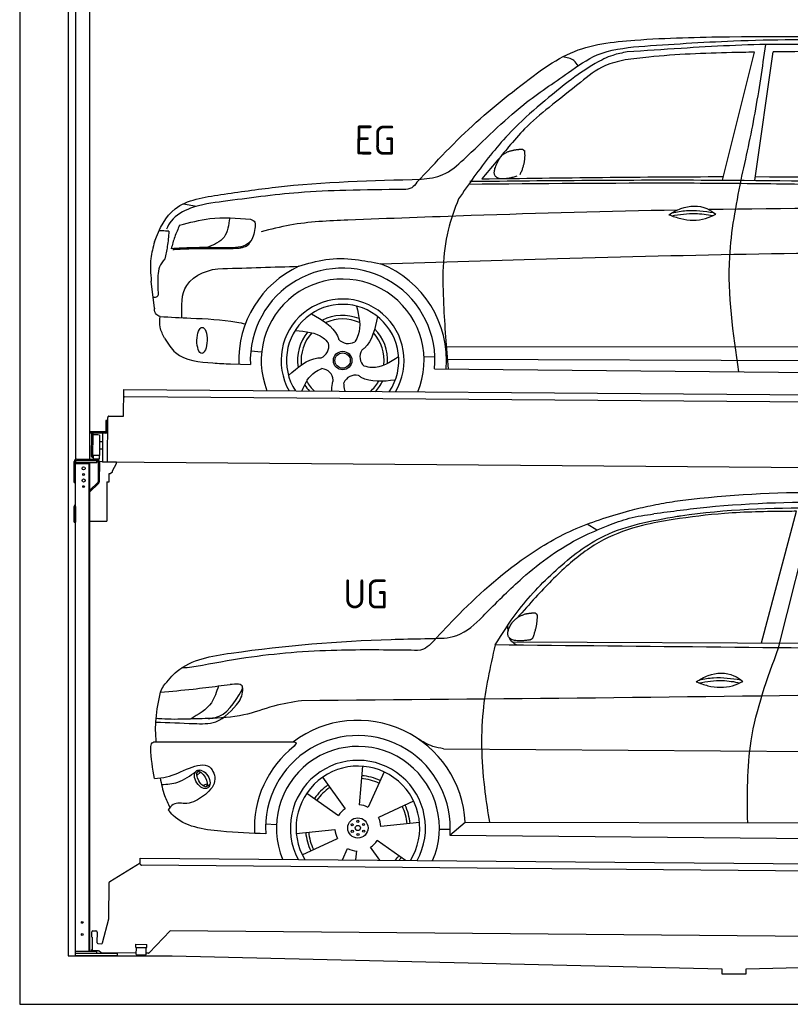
# Model space of a CAD drawing. Header units: millimetres. Extents: x -411 to 6777, y 0 to 6677.
# Tile 1 of 6: x 0 to 3183, y 0 to 4064. Entities that reach past the tile are written whole.
import ezdxf

# ---------------------------------------------------------------- set-up
doc = ezdxf.new("R2010")
doc.units = ezdxf.units.MM
for name, color, linetype, lineweight in [('AM_0', 7, 'Continuous', 50), ('car', 10, 'Continuous', 25), ('Gebäude', 7, 'Continuous', 25), ('Plattform', 7, 'Continuous', 25), ('Ständer hinten', 7, 'Continuous', 25)]:
    doc.layers.add(name, color=color, linetype=linetype, lineweight=lineweight)
doc.styles.get("Standard").update_dxf_attribs({"font": 'ISOCP.SHX'})

# ---------------------------------------------------------------- blocks, each defined once
blk = doc.blocks.new('UG Plattfrom Gl550')
at = {"layer": 'Plattform'}
for p, q in [((371.8, 506.3), (498.1, 583.5)), ((498.1, 578.8), (498.2, 597.8)), ((498.2, 597.8), (498.3, 603.8)), ((498.3, 603.8), (5435.1, 560.7)), ((5429.8, 530.7), (503, 573.7)), ((368.7, 352.3), (369.4, 502.1)), ((342.2, 253.9), (368.7, 352.3)), ((297.4, 276.5), (297.6, 298.5)), ((302.6, 303.5), (314.6, 303.4)), ((319.6, 298.3), (319.2, 255.3)), ((621.4, 302.7), (535.3, 212)), ((5347, 261.5), (621.4, 302.7)), ((297.4, 276.5), (299.7, 276.5)), ((299.7, 276.5), (299.3, 225.5)), ((324.2, 250.3), (337.3, 250.2)), ((479.6, 234.9), (479.7, 247.9)), ((479.7, 247.9), (524.7, 247.5)), ((524.6, 234.5), (524.7, 247.5)), ((296.9, 220.5), (297, 225.5)), ((325.2, 220.3), (296.9, 220.5)), ((299.3, 225.5), (297, 225.5)), ((335.5, 213.3), (328.3, 219.2)), ((481.8, 210.9), (338.6, 212.2)), ((479.6, 234.9), (524.6, 234.5)), ((481.8, 204.9), (482.1, 234.9)), ((481.8, 204.9), (521.8, 204.6)), ((521.8, 204.6), (522.1, 234.6)), ((531.7, 210.5), (521.8, 210.6))]:
    blk.add_line(p, q, dxfattribs=at)
for centre, start, end in [((503.1, 578.7), 179.5, 269.5), ((374.4, 502.1), 121.4261, 179.5), ((302.6, 298.5), 89.5, 179.5), ((314.6, 298.4), 359.5, 89.5), ((324.2, 255.3), 179.5, 269.5), ((337.4, 255.2), 269.5, 344.9258), ((325.1, 215.3), 50.8402, 89.5), ((338.6, 217.2), 230.8402, 269.5), ((531.7, 215.5), 269.5, 316.4902)]:
    blk.add_arc(centre, 5, start, end, dxfattribs=at)
blk = doc.blocks.new('Palette EG Gl550')
at = {"layer": 'Plattform'}
for p, q in [((428.6, 2427), (429.5, 2537)), ((429.5, 2537), (5467.3, 2498)), ((5462.1, 2468), (434.2, 2507)), ((356.5, 2410.3), (356.1, 2364.3)), ((363.5, 2410.2), (356.5, 2410.3)), ((358.1, 2363.3), (358.5, 2410.3)), ((362.6, 2237.5), (363.6, 2422.5)), ((368.6, 2427.5), (428.6, 2427)), ((354.1, 2362.3), (292.8, 2362.8)), ((293.1, 2362.8), (293.1, 2357.8)), ((293.1, 2360.8), (355.1, 2360.3)), ((355.1, 2357.3), (293.1, 2357.8)), ((342.6, 2357.4), (341.7, 2237.7)), ((355.1, 2357.3), (355.1, 2360.3)), ((363.1, 2363.2), (358.1, 2363.3)), ((358.2, 2363.3), (363.1, 2363.2)), ((297.3, 2260.5), (298, 2354.5)), ((302, 2354.5), (301.3, 2260.5)), ((330, 2349.4), (329.3, 2265.2)), ((342.3, 2321.9), (329.8, 2322.3)), ((342.1, 2291.7), (329.5, 2291.8)), ((328.9, 2265), (303.9, 2265)), ((303.9, 2265), (303.9, 2250)), ((328.9, 2265), (303.9, 2265)), ((303.9, 2265), (303.9, 2250)), ((303.9, 2250), (328.9, 2250)), ((328.9, 2250), (303.9, 2250)), ((328.9, 2265), (328.9, 2250)), ((328.9, 2265), (328.9, 2250)), ((5465, 2198), (341.7, 2237.7))]:
    blk.add_line(p, q, dxfattribs=at)
for centre, radius, start, end in [((434.3, 2512), 5, 179.556, 269.556), ((368.6, 2422.5), 5, 89.556, 179.556), ((354.1, 2364.3), 2.01, 269.7445, 359.3674), ((355.1, 2363.3), 3, 269.7663, 359.5554), ((355.1, 2363.3), 6, 269.556, 359.556), ((355.1, 2363.3), 6, 269.5566, 359.5553), ((300, 2354.5), 2, 359.3444, 179.3444), ((302.4, 2350.4), 0.4, 179.3444, 271.7264), ((313.4, 2023.4), 326.8, 87.1681, 91.938), ((329.6, 2349.4), 0.4, 359.3444, 86.9565), ((299.3, 2260.5), 2, 179.3444, 359.3444), ((301.7, 2264.6), 0.4, 86.9623, 179.3444), ((302.7, 2273.3), 8.39, 263.3001, 278.0521), ((328.9, 2265.2), 0.4, 267.6536, 359.3444)]:
    blk.add_arc(centre, radius, start, end, dxfattribs=at)
blk = doc.blocks.new('Car_UG')
at = {"layer": 'car'}
for p, q in [((3119.4, 1502.8), (3258.9, 2083.2)), ((3049.2, 1522.4), (3188.4, 2067.2)), ((2363.9, 1981.2), (2323.3, 2005.3)), ((2018.2, 1516.7), (4071.9, 1528)), ((1686.7, 1072), (1687.1, 1072)), ((1740.1, 1072.2), (3746.7, 1078.5)), ((1405.7, 996.9), (1393.6, 837)), ((721.8, 952.1), (736.6, 966.1)), ((723.6, 965.3), (734.1, 974.7)), ((1240.8, 949.6), (1336.3, 820.8)), ((1495.1, 974.6), (1431.3, 827.5)), ((746.4, 910.7), (765.7, 918.1)), ((761.5, 906.9), (777, 916.6)), ((1176.9, 883.3), (1309.3, 793)), ((1618.4, 855.5), (1474, 786)), ((1832.9, 770.4), (3642.9, 784.6)), ((1008.4, 755), (1053.1, 753.1)), ((1135.4, 716.9), (1294.6, 735.3)), ((1643.8, 766.9), (1484.6, 748.6)), ((1726.3, 740.3), (1771.1, 740.7)), ((1770.2, 716.1), (1832.9, 770.4)), ((1160.8, 628.4), (1305.2, 697.9)), ((1770.2, 716.1), (3701, 717.8)), ((1327.7, 609.9), (1347.9, 656.3)), ((1482.1, 610.1), (1442.9, 663)), ((1588.1, 610.3), (1469.9, 690.9)), ((1382.8, 610), (1385.6, 646.8))]:
    blk.add_line(p, q, dxfattribs=at)
for centre, radius in [((1389.6, 741.9), 41.9), ((1388.8, 769.1), 4.46), ((1365.7, 754.9), 4.46), ((1366.4, 727.7), 4.46), ((1389.6, 741.9), 10.7), ((1412.8, 756.2), 4.46), ((1413.5, 729), 4.46), ((1390.3, 714.8), 4.46)]:
    blk.add_circle(centre, radius, dxfattribs=at)
for centre, radius, start, end in [((1389.8, 742.4), 443.9, 3.6233, 127.5084), ((1389.6, 741.9), 381.5, 356.1115, 184.141), ((1389.6, 741.9), 427.8, 128.5907, 183.5582), ((1389.6, 741.9), 336.7, 337.0019, 203.1531), ((1389.6, 741.9), 279.1, 331.8638, 208.2913), ((1389.6, 741.9), 255.4, 328.9743, 211.1808), ((1389.6, 741.9), 204, 65.3726, 86.5671), ((1389.6, 741.9), 216.3, 65.4485, 86.5251), ((1389.6, 741.9), 216.3, 125.4485, 146.5251), ((1389.6, 741.9), 204, 125.3726, 146.5671), ((1389.6, 741.9), 95.2, 124.034, 147.5844), ((1389.6, 741.9), 95.2, 64.034, 87.5844), ((1389.6, 741.9), 204, 5.3726, 26.5671), ((1389.6, 741.9), 216.3, 5.4485, 26.5251), ((1389.6, 741.9), 95.2, 4.034, 27.5844), ((1389.6, 742), 95.2, 184.034, 207.5844), ((1389.6, 742), 216.3, 185.4485, 206.5251), ((1389.6, 741.9), 204, 185.3726, 206.5671), ((1389.6, 741.9), 95.2, 244.034, 267.5844), ((1389.6, 741.9), 95.2, 304.034, 327.5844), ((1389.6, 741.9), 204, 319.7706, 326.5671), ((1389.6, 741.9), 216.3, 322.4984, 326.5251)]:
    blk.add_arc(centre, radius, start, end, dxfattribs=at)
for centre, major_axis, ratio in [((744.9, 936.4), (23.2, -35.3), 0.641217), ((743.6, 937), (-17.9, 30.2), 0.433194)]:
    blk.add_ellipse(centre, major_axis=major_axis, ratio=ratio, dxfattribs=at)
for points, knots in [([(2673.6, 2101.7), (2688.3, 2103.8), (2892.1, 2133.3), (3240, 2153.3), (3572.3, 2144.1), (3713.5, 2140.2)], [0, 0, 0, 0, 44.363443, 617.827051, 1041.677324, 1041.677324, 1041.677324, 1041.677324]), ([(2499.6, 2064), (2527.6, 2071.1), (2585.2, 2085.6), (2643.6, 2096.2), (2673.6, 2101.7)], [0, 0, 0, 0, 86.602296, 178.13615, 178.13615, 178.13615, 178.13615]), ([(4360.6, 1997.9), (4212.5, 2028.4), (3890.5, 2094.7), (3371.9, 2112.1), (2931.5, 2097.6), (2671.4, 2060.7), (2598.4, 2050.4)], [0, 0, 0, 0, 452.969864, 984.660554, 1551.463157, 1772.575196, 1772.575196, 1772.575196, 1772.575196]), ([(2694.7, 2041.5), (2699.6, 2042.3), (2889.8, 2073.3), (3138.1, 2082), (3380.2, 2085), (3434.7, 2085.7)], [0, 0, 0, 0, 14.958905, 578.066478, 741.647169, 741.647169, 741.647169, 741.647169]), ([(1683.6, 1504.3), (1716, 1540.2), (1835.2, 1672), (2026, 1846.8), (2274, 1995.2), (2424.9, 2041.2), (2499.6, 2064)], [0, 0, 0, 0, 145.246154, 533.109695, 771.486221, 1004.894321, 1004.894321, 1004.894321, 1004.894321]), ([(1948.9, 1503), (1977.4, 1549.1), (2047.5, 1662.6), (2194.7, 1820), (2405.9, 1988.6), (2591.2, 2022.5), (2694.7, 2041.5)], [0, 0, 0, 0, 162.281083, 399.433399, 644.903205, 954.973623, 954.973623, 954.973623, 954.973623]), ([(2410.1, 2001.1), (2438.7, 2012.2), (2499.5, 2035.7), (2564.1, 2045.3), (2598.4, 2050.4)], [0, 0, 0, 0, 91.476949, 195.154815, 195.154815, 195.154815, 195.154815]), ([(3188.4, 2067.2), (3174.9, 2066.9), (3075.5, 2064.8), (2904.7, 2061.4), (2749, 2038.7), (2678.4, 2028.4)], [666.326512, 666.326512, 666.326512, 666.326512, 706.624571, 964.215873, 1178.205668, 1178.205668, 1178.205668, 1178.205668]), ([(1912.1, 1636.5), (1959.9, 1685.6), (2076.7, 1805.6), (2245.6, 1931.2), (2373.5, 1985.5), (2410.1, 2001.1)], [0, 0, 0, 0, 205.645796, 502.611548, 621.944957, 621.944957, 621.944957, 621.944957]), ([(2678.4, 2028.4), (2636.4, 2020.6), (2538.1, 2002.3), (2386.2, 1948.2), (2241.1, 1837.7), (2130.6, 1720.8), (2063.6, 1644.3), (2038.6, 1615.8)], [0, 0, 0, 0, 128.205286, 300.044117, 477.787268, 668.958491, 782.608096, 782.608096, 782.608096, 782.608096]), ([(1657.5, 1526.1), (1663.4, 1526.4), (1702.6, 1528.5), (1788.4, 1525.3), (1864.5, 1585.3), (1903.1, 1626.8), (1912.1, 1636.5)], [0, 0, 0, 0, 17.864769, 117.886459, 248.863247, 288.815655, 288.815655, 288.815655, 288.815655]), ([(581, 1319.9), (598.5, 1341.9), (665.7, 1426.2), (1011.8, 1486.6), (1343.3, 1516.6), (1611.1, 1524.7), (1657.5, 1526.1)], [0, 0, 0, 0, 82.89181, 318.191673, 980.786507, 1119.82356, 1119.82356, 1119.82356, 1119.82356]), ([(1683.6, 1504.3), (1673.7, 1495.6), (1651, 1475.4), (1620.2, 1476.6), (1602.8, 1477.3)], [0, 0, 0, 0, 38.143453, 88.165274, 88.165274, 88.165274, 88.165274]), ([(2040.1, 1502.9), (2032.7, 1506.7), (2018.7, 1513.7), (2010.9, 1525.5), (2008.3, 1531.9)], [0, 0, 0, 0, 23.95332, 45.454919, 45.454919, 45.454919, 45.454919]), ([(1602.8, 1477.3), (1500.3, 1477.6), (1272, 1478.3), (974.5, 1452.7), (783, 1414.7), (715, 1401.3)], [0, 0, 0, 0, 307.290604, 684.949059, 892.925798, 892.925798, 892.925798, 892.925798]), ([(1948.9, 1503), (1929.3, 1412.2), (1886.1, 1212.1), (1900, 963.5), (1925.5, 812.4), (1932.4, 771.2)], [0, 0, 0, 0, 277.646403, 612.029433, 737.577371, 737.577371, 737.577371, 737.577371]), ([(2999.2, 779.6), (2996.6, 893.4), (2990.8, 1141.6), (3074.2, 1376), (3119.4, 1502.8)], [0, 0, 0, 0, 338.772014, 738.643609, 738.643609, 738.643609, 738.643609]), ([(715, 1401.3), (702.8, 1399.4), (682.4, 1396.2), (661.8, 1395), (653.6, 1394.5)], [0, 0, 0, 0, 36.94927, 61.79219, 61.79219, 61.79219, 61.79219]), ([(2780.2, 1359.4), (2796.1, 1369.2), (2842.3, 1397.6), (2920.7, 1401), (2961.8, 1371.5), (2973.8, 1362.9)], [0, 0, 0, 0, 56.386158, 162.852709, 206.792536, 206.792536, 206.792536, 206.792536]), ([(2780.2, 1359.4), (2796.2, 1353.4), (2844.4, 1336.4), (2915.2, 1334.3), (2959.9, 1356.1), (2973.8, 1362.9)], [5.208578, 5.208578, 5.208578, 5.208578, 44.198582, 121.455021, 156.55166, 156.55166, 156.55166, 156.55166]), ([(2791.9, 1355.2), (2824.2, 1360.6), (2880.8, 1370.1), (2937.3, 1361.2), (2961.4, 1356.9)], [0, 0, 0, 0, 73.878693, 129.282646, 129.282646, 129.282646, 129.282646]), ([(2793.8, 1367.6), (2813.3, 1371.6), (2869.7, 1382.1), (2927, 1374.8), (2964.4, 1369.6)], [7.57653, 7.57653, 7.57653, 7.57653, 52.544532, 137.659237, 137.659237, 137.659237, 137.659237]), ([(568.9, 1293.5), (613.6, 1298.3), (693.2, 1306.7), (772.5, 1317.5), (807.3, 1322.2)], [0, 0, 0, 0, 134.722083, 240.148268, 240.148268, 240.148268, 240.148268]), ([(568.9, 1293.5), (569, 1293.9), (571, 1303.4), (576.1, 1311.8), (581, 1319.9)], [0, 0, 0, 0, 1.13726, 29.051294, 29.051294, 29.051294, 29.051294]), ([(807.3, 1322.2), (800.1, 1297.4), (782.2, 1236.2), (725.9, 1203.7), (692.4, 1184.4)], [0, 0, 0, 0, 75.006289, 185.501988, 185.501988, 185.501988, 185.501988]), ([(766.1, 1187.6), (775.3, 1188.3), (838.7, 1193.2), (874.5, 1254), (905, 1306)], [0, 0, 0, 0, 27.186628, 187.736759, 187.736759, 187.736759, 187.736759]), ([(905, 1306), (906.1, 1310.7), (911.9, 1334), (880.5, 1330.9), (855.5, 1328.4)], [0, 0, 0, 0, 13.096912, 65.411115, 65.411115, 65.411115, 65.411115]), ([(893.3, 1258.9), (898.7, 1268.9), (909.3, 1288.1), (908.2, 1310.1), (907.7, 1320.6)], [0, 0, 0, 0, 33.373471, 64.521028, 64.521028, 64.521028, 64.521028]), ([(4890.6, 1288.6), (4777.2, 1299.9), (4524.7, 1325.1), (4086.9, 1331.2), (2954.4, 1298.1), (1961.1, 1279.8), (1151.4, 1264.8)], [0, 0, 0, 0, 341.879851, 760.963773, 1312.001547, 3741.308129, 3741.308129, 3741.308129, 3741.308129]), ([(553.4, 1089.4), (549.9, 1120.8), (547.7, 1189.3), (561.5, 1256.9), (568.9, 1293.5)], [233.087768, 233.087768, 233.087768, 233.087768, 327.386109, 438.943239, 438.943239, 438.943239, 438.943239]), ([(1151.4, 1264.8), (1112.9, 1258.3), (1031.9, 1244.5), (908.8, 1194.3), (815.8, 1189.9), (766.1, 1187.6)], [0, 0, 0, 0, 117.033337, 246.052945, 394.183881, 394.183881, 394.183881, 394.183881]), ([(550.5, 1170.6), (602.3, 1169.1), (683.6, 1166.7), (816, 1163.2), (864.7, 1223.5), (893.3, 1258.9)], [0, 0, 0, 0, 158.046902, 247.919639, 375.430208, 375.430208, 375.430208, 375.430208]), ([(766.1, 1187.6), (733.2, 1186.1), (665.1, 1182.9), (593.3, 1181.8), (554.8, 1185), (551.4, 1185.2)], [0, 0, 0, 0, 98.913306, 204.443634, 214.852043, 214.852043, 214.852043, 214.852043]), ([(1740.1, 1072.2), (1724.8, 1074.7), (1686.2, 1081), (1652.7, 1101.6), (1632.5, 1114.1)], [0, 0, 0, 0, 45.939522, 116.435962, 116.435962, 116.435962, 116.435962]), ([(530.6, 1062.9), (531.2, 1071), (532, 1081.5), (543.6, 1089.6), (549.7, 1089.5), (553.4, 1089.4)], [0, 0, 0, 0, 22.369619, 29.273836, 40.160281, 40.160281, 40.160281, 40.160281]), ([(553.4, 1089.4), (615.4, 1090), (826.6, 1091.9), (1037.8, 1093.8), (1119.5, 1094.5)], [24.694283, 24.694283, 24.694283, 24.694283, 210.588534, 658.29544, 658.29544, 658.29544, 658.29544]), ([(1119.5, 1094.5), (1123.9, 1094), (1135.3, 1092.6), (1127.5, 1082.5), (1122.8, 1076.3)], [0, 0, 0, 0, 10.752795, 27.576977, 27.576977, 27.576977, 27.576977]), ([(547.6, 937.7), (564.6, 939.3), (615.7, 944.2), (679.2, 981.7), (778.3, 1010.2), (809.5, 918), (771.3, 885.5), (750.3, 867.6)], [0, 0, 0, 0, 50.161126, 151.683964, 234.294042, 296.871295, 373.222701, 373.222701, 373.222701, 373.222701]), ([(570.5, 940.1), (575.7, 915.7), (584.8, 873.3), (604.1, 834.6), (612.3, 818.2)], [0, 0, 0, 0, 74.615031, 129.277415, 129.277415, 129.277415, 129.277415]), ([(576.5, 912.7), (599.7, 914.5), (652.2, 918.4), (694.4, 950.6), (718, 968.6)], [0, 0, 0, 0, 68.191309, 155.020743, 155.020743, 155.020743, 155.020743]), ([(750.3, 867.6), (729, 853), (691.8, 827.7), (629.6, 843), (612, 818.1), (605.8, 809.3)], [0, 0, 0, 0, 75.158891, 131.059011, 161.208919, 161.208919, 161.208919, 161.208919]), ([(1009.1, 714.4), (948.8, 715.2), (819.4, 718.6), (662.4, 741.7), (611.9, 801), (605.8, 809.3)], [46.114962, 46.114962, 46.114962, 46.114962, 230.839937, 438.448503, 469.89769, 469.89769, 469.89769, 469.89769])]:
    blk.add_open_spline(points, degree=3, knots=knots, dxfattribs=at)
for points, degree in [([(2012.7, 1587.1), (2028.9, 1617.5), (2071.5, 1632)], 2), ([(2071.5, 1632), (2100.1, 1638), (2113, 1636.9)], 2), ([(2103.7, 1532.7), (2124.6, 1585.9), (2121.6, 1630.8)], 2), ([(2113, 1636.9), (2119.1, 1630.9), (2121.6, 1630.8)], 2), ([(2090.2, 1524.9), (1968.2, 1505.1), (2012.7, 1587.1)], 2), ([(2001.9, 1560.2), (2001.1, 1568), (2000.7, 1576.3), (2000.3, 1584.5)], 3), ([(2090.2, 1524.9), (2096.2, 1526.7), (2103.7, 1532.7)], 2), ([(3811.9, 1502.7), (3190.9, 1502.8), (2569.9, 1502.9), (1948.9, 1503)], 3), ([(807.3, 1322.2), (823.4, 1324.3), (839.4, 1326.3), (855.5, 1328.4)], 3), ([(547.6, 937.7), (537.8, 978.4), (533.7, 1020.6), (530.6, 1062.9)], 3)]:
    blk.add_open_spline(points, degree=degree, dxfattribs=at)
blk = doc.blocks.new('Car_EG')
at = {"layer": 'car'}
for p, q in [((2876, 3424.3), (3004.5, 3953.2)), ((3009.9, 3424.3), (3081.4, 3954.9)), ((650.8, 3309.4), (705.4, 3299.4)), ((533.9, 2878.2), (520.5, 2989.3)), ((1740.9, 2729.3), (3606.1, 2740.6)), ((933.5, 2703.9), (978.5, 2701.1)), ((1649.1, 2686.5), (1694.3, 2686.2)), ((1742.1, 2675.9), (3600.2, 2683.6)), ((850.5, 2650.1), (932.2, 2647.9)), ((1693.4, 2636), (3650.6, 2632.3))]:
    blk.add_line(p, q, dxfattribs=at)
for radius in [38.2, 31.6]:
    blk.add_circle((1313.2, 2667.5), radius, dxfattribs=at)
for centre, radius, start, end in [((1313.2, 2667.4), 429, 115.3257, 182.2892), ((1313.2, 2667.5), 381.5, 355.2633, 182.9357), ((1313.2, 2667.4), 429, 355.78, 69.0419), ((1313.2, 2667.4), 336.4, 337.7896, 202.2104), ((1313.2, 2667.4), 254, 329.958, 210.042), ((1313.2, 2667.5), 231.9, 326.7412, 213.2588), ((1313.2, 2667.5), 186.2, 69.0353, 117.173), ((1313.2, 2667.5), 171.5, 66.3622, 114.5079), ((1313.2, 2667.5), 186.2, 141.0346, 189.1631), ((1313.2, 2667.5), 171.5, 138.3625, 186.4977), ((1313.2, 2667.5), 171.5, 354.349, 42.5022), ((1313.2, 2667.5), 186.2, 357.0232, 45.1683), ((1203.4, 2726.3), 52.3, 293.4441, 13.2029), ((1335.3, 2790.1), 52.3, 221.4441, 301.2029), ((1436.7, 2684.4), 52.3, 149.4441, 229.2029), ((1223.3, 2581.2), 52.3, 5.4441, 85.2029), ((1367.5, 2555.3), 52.3, 77.4441, 157.2029), ((1313.2, 2667.5), 186.2, 213.0221, 223.0725), ((1313.2, 2667.5), 171.5, 210.3494, 227.8612), ((1313.2, 2667.5), 171.5, 312.1388, 330.4884), ((1313.2, 2667.5), 186.2, 316.9275, 333.1555)]:
    blk.add_arc(centre, radius, start, end, dxfattribs=at)
blk.add_ellipse((731.8, 2746.1), major_axis=(-0.6, -53.8), ratio=0.38902, dxfattribs=at)
for points, knots in [([(2901.1, 4016.6), (3162.3, 4020.3), (3628.7, 4026.8), (4093.6, 3989.6), (4298.2, 3973.3)], [0, 0, 0, 0, 783.131876, 1398.451598, 1398.451598, 1398.451598, 1398.451598]), ([(2125.5, 3874.1), (2164.4, 3899.7), (2279.3, 3975.3), (2552.3, 4007.8), (2771.5, 4013.4), (2901.1, 4016.6)], [0, 0, 0, 0, 138.416977, 409.239574, 800.634472, 800.634472, 800.634472, 800.634472]), ([(3391.5, 3982.7), (3294.9, 3985.1), (3064.5, 3990.8), (2760.1, 3971.2), (2552.7, 3955.9), (2478.5, 3950.4)], [0, 0, 0, 0, 289.925788, 691.034976, 914.075582, 914.075582, 914.075582, 914.075582]), ([(2526.5, 3973.5), (2656.5, 3983.3), (2949.5, 4005.4), (3422.5, 4011.7), (3824.4, 3983.3), (4068.2, 3967.8), (4125.9, 3961)], [0, 0, 0, 0, 391.04113, 881.651907, 1416.366113, 1602.404452, 1602.404452, 1602.404452, 1602.404452]), ([(2953.1, 3424.3), (2972.8, 3516.8), (3012.5, 3702.5), (3038, 3890.7), (3050.8, 3985.3)], [0, 0, 0, 0, 283.470666, 569.579509, 569.579509, 569.579509, 569.579509]), ([(1631.9, 3418), (1663, 3422), (1730.1, 3430.6), (1866.4, 3554.8), (2018.7, 3714.9), (2213.4, 3844.9), (2361, 3954.2), (2467.4, 3966.6), (2526.5, 3973.5)], [0, 0, 0, 0, 92.088496, 198.244431, 535.20583, 761.03899, 900.746615, 1075.694159, 1075.694159, 1075.694159, 1075.694159]), ([(2478.5, 3950.4), (2458.5, 3946.3), (2412.4, 3936.9), (2329.8, 3894.1), (2272, 3851.9), (2235.6, 3825.3)], [0, 0, 0, 0, 61.035564, 140.794883, 275.952712, 275.952712, 275.952712, 275.952712]), ([(3004.5, 3953.2), (2973.2, 3952.4), (2827.6, 3948.6), (2648.8, 3941), (2502.7, 3921.5), (2470, 3917.2)], [197.256536, 197.256536, 197.256536, 197.256536, 291.063452, 634.28515, 733.122134, 733.122134, 733.122134, 733.122134]), ([(2470, 3917.2), (2441.6, 3910.6), (2373.1, 3894.7), (2274.8, 3813.3), (2200.4, 3753.4), (2157.6, 3718.9)], [0, 0, 0, 0, 86.597787, 208.561469, 374.433345, 374.433345, 374.433345, 374.433345]), ([(2276.4, 3891.3), (2271, 3899.3), (2256.3, 3920.9), (2229.7, 3925.3), (2212.9, 3928.1)], [0, 0, 0, 0, 27.928882, 76.157533, 76.157533, 76.157533, 76.157533]), ([(1614.4, 3405.6), (1693.2, 3491.3), (1850.1, 3662.2), (2033.9, 3803.6), (2125.5, 3874.1)], [0, 0, 0, 0, 348.504368, 694.469057, 694.469057, 694.469057, 694.469057]), ([(2235.6, 3825.3), (2149.9, 3755.2), (2006.3, 3637.8), (1870.6, 3460.9), (1807.5, 3369), (1786.6, 3338.5)], [0, 0, 0, 0, 330.81645, 554.406323, 665.421108, 665.421108, 665.421108, 665.421108]), ([(2157.6, 3718.9), (2123.2, 3690.1), (2063.4, 3639.8), (1995.6, 3559.1), (1938.5, 3488.7), (1901.4, 3444.9), (1881.8, 3421.8)], [0, 0, 0, 0, 134.354018, 233.932561, 315.374508, 406.281998, 406.281998, 406.281998, 406.281998]), ([(805.1, 3348.3), (880.1, 3359.9), (1153.8, 3402.3), (1430.7, 3412.2), (1631.9, 3418)], [0, 0, 0, 0, 227.568723, 830.29912, 830.29912, 830.29912, 830.29912]), ([(1832.8, 3411.3), (2161.4, 3417.2), (3013.2, 3432.6), (3865.1, 3415), (4388.5, 3404.1)], [0, 0, 0, 0, 985.739727, 2555.887054, 2555.887054, 2555.887054, 2555.887054]), ([(2950.1, 2633.6), (2925.5, 2791.9), (2884.4, 3056.6), (2933.4, 3318.9), (2953.1, 3424.3)], [0, 0, 0, 0, 475.917648, 795.663342, 795.663342, 795.663342, 795.663342]), ([(1559, 3375.3), (1479.7, 3374), (1335.3, 3371.6), (1086.5, 3359.2), (918.5, 3334.8), (815.1, 3319.8)], [0, 0, 0, 0, 238.01557, 433.396453, 746.784674, 746.784674, 746.784674, 746.784674]), ([(1614.4, 3405.6), (1608.2, 3396.8), (1594.7, 3378), (1571.5, 3376.2), (1559, 3375.3)], [0, 0, 0, 0, 30.757615, 66.116724, 66.116724, 66.116724, 66.116724]), ([(1829, 3400), (2123, 3404.9), (2546.6, 3411.9), (3368.9, 3412), (3897, 3400.9), (4295.6, 3392.6)], [0, 0, 0, 0, 882.102268, 1270.770708, 2466.750946, 2466.750946, 2466.750946, 2466.750946]), ([(532.3, 3151.6), (552.4, 3207.2), (606.3, 3316.9), (735.2, 3337.3), (805.1, 3348.3)], [67.561551, 67.561551, 67.561551, 67.561551, 233.573658, 430.399521, 430.399521, 430.399521, 430.399521]), ([(1786.6, 3338.5), (1770.9, 3295.5), (1720.2, 3156.3), (1724.1, 2914.4), (1741.2, 2724.5), (1749.2, 2635.8)], [0, 0, 0, 0, 136.633435, 442.372192, 710.487643, 710.487643, 710.487643, 710.487643]), ([(815.1, 3319.8), (769.7, 3313.7), (692.8, 3303.3), (607.2, 3256.4), (587, 3215.7), (581.1, 3203.9)], [0, 0, 0, 0, 137.99626, 233.728897, 272.771125, 272.771125, 272.771125, 272.771125]), ([(2689.5, 3299), (2406, 3291.5), (1953, 3275.3), (1500.2, 3255), (1330.7, 3247.4)], [1993.331731, 1993.331731, 1993.331731, 1993.331731, 2843.912796, 3352.993084, 3352.993084, 3352.993084, 3352.993084]), ([(2656.1, 3279.7), (2672, 3289.6), (2718.2, 3317.9), (2796.6, 3321.4), (2837.7, 3291.9), (2849.7, 3283.3)], [0, 0, 0, 0, 56.386158, 162.852709, 206.792536, 206.792536, 206.792536, 206.792536]), ([(2669.7, 3288), (2689.2, 3292), (2745.6, 3302.5), (2802.8, 3295.2), (2840.3, 3290)], [7.57653, 7.57653, 7.57653, 7.57653, 52.544532, 137.659237, 137.659237, 137.659237, 137.659237]), ([(635.5, 3220.6), (676.9, 3232), (772.7, 3258.6), (872.1, 3252), (928.5, 3248.3)], [0, 0, 0, 0, 128.068451, 296.209187, 296.209187, 296.209187, 296.209187]), ([(842.2, 3252.6), (838.5, 3223.2), (831.2, 3164.5), (777, 3141), (749.8, 3129.2)], [0, 0, 0, 0, 82.469489, 164.871029, 164.871029, 164.871029, 164.871029]), ([(2656.1, 3279.7), (2672.1, 3273.8), (2720.3, 3256.8), (2791.1, 3254.7), (2835.8, 3276.5), (2849.7, 3283.3)], [5.208578, 5.208578, 5.208578, 5.208578, 44.198582, 121.455021, 156.55166, 156.55166, 156.55166, 156.55166]), ([(2667.8, 3275.6), (2700.1, 3281), (2756.7, 3290.4), (2813.2, 3281.6), (2837.3, 3277.3)], [0, 0, 0, 0, 73.878693, 129.282646, 129.282646, 129.282646, 129.282646]), ([(635.5, 3220.6), (628.6, 3204.6), (614.9, 3173), (606, 3139.8), (601.5, 3123.3)], [0, 0, 0, 0, 52.081574, 103.113227, 103.113227, 103.113227, 103.113227]), ([(947.9, 3217.2), (945.2, 3195.6), (941.2, 3164.6), (905.3, 3136), (862.5, 3128.5), (829.3, 3128.8), (810.1, 3129)], [0, 0, 0, 0, 61.688141, 88.915796, 131.377114, 188.888446, 188.888446, 188.888446, 188.888446]), ([(928.5, 3248.3), (935.8, 3245.1), (949.6, 3239.1), (948.5, 3224.2), (947.9, 3217.2)], [0, 0, 0, 0, 21.276303, 40.575349, 40.575349, 40.575349, 40.575349]), ([(1330.7, 3247.4), (1250.4, 3243.4), (1129.2, 3237.4), (1012.2, 3206.6), (972.8, 3196.2)], [0, 0, 0, 0, 240.25843, 362.37059, 362.37059, 362.37059, 362.37059]), ([(591.7, 3195.2), (582.6, 3196), (569, 3197.1), (555.4, 3197.4), (550.9, 3197.5)], [0, 0, 0, 0, 27.361498, 40.86311, 40.86311, 40.86311, 40.86311]), ([(591.7, 3195.2), (590.1, 3174.3), (587.2, 3135.8), (579.3, 3098.1), (575.8, 3080.9)], [0, 0, 0, 0, 62.962155, 115.550095, 115.550095, 115.550095, 115.550095]), ([(532.3, 3151.6), (526.4, 3128.7), (512.7, 3075.4), (516.9, 3020.6), (520.5, 2989.3)], [0, 0, 0, 0, 70.489124, 164.038385, 164.038385, 164.038385, 164.038385]), ([(810.1, 3129), (769.5, 3129.3), (699.9, 3129.8), (630.5, 3125.2), (601.5, 3123.3)], [0, 0, 0, 0, 121.811128, 208.751004, 208.751004, 208.751004, 208.751004]), ([(929.9, 3158.1), (925.9, 3150.6), (918.8, 3136.9), (899.5, 3130.7), (883.3, 3127.1), (868.2, 3126.2), (857.5, 3125.7), (852.5, 3125.4)], [0, 0, 0, 0, 24.299806, 44.374389, 57.433548, 74.613131, 89.537932, 89.537932, 89.537932, 89.537932]), ([(1466.7, 3068.1), (1710.1, 3077.3), (2508, 3106.9), (3507.2, 3139.1), (4263, 3131.5), (4464, 3129.4)], [651.356687, 651.356687, 651.356687, 651.356687, 1382.168851, 3046.715693, 3649.598352, 3649.598352, 3649.598352, 3649.598352]), ([(630, 3120.6), (626.4, 3120.4), (619.3, 3120), (612.2, 3119.5), (608.7, 3119.2)], [0, 0, 0, 0, 10.705348, 21.344027, 21.344027, 21.344027, 21.344027]), ([(852.5, 3125.4), (828.3, 3125.2), (778.7, 3124.7), (715.8, 3124.6), (665.9, 3122.2), (641.3, 3121.1), (630, 3120.6)], [0, 0, 0, 0, 72.676028, 148.847009, 188.713602, 222.633888, 222.633888, 222.633888, 222.633888]), ([(1129.7, 3055.2), (1166.3, 3066.7), (1241.9, 3090.4), (1357.7, 3088.8), (1432.1, 3074.6), (1466.7, 3068.1)], [0, 0, 0, 0, 114.625588, 236.419766, 341.954275, 341.954275, 341.954275, 341.954275]), ([(575.8, 3080.9), (566.9, 3070.5), (549.8, 3050.6), (548.5, 3024.5), (547.9, 3012.1)], [0, 0, 0, 0, 39.820875, 76.149862, 76.149862, 76.149862, 76.149862]), ([(547.9, 3012.1), (547.1, 2993.7), (545.9, 2966.9), (551.4, 2921.5), (534.7, 2921.2), (528.7, 2921.1)], [0, 0, 0, 0, 60.515449, 88.47232, 104.289332, 104.289332, 104.289332, 104.289332]), ([(648.4, 2839.3), (646.2, 2887.9), (641.3, 2995.8), (761, 3043.2), (815.8, 3043.1)], [0, 0, 0, 0, 134.846457, 299.405554, 299.405554, 299.405554, 299.405554]), ([(1368.5, 2892.7), (1379, 2850.9), (1392.3, 2797.5), (1368.6, 2754.5), (1362.4, 2745.4)], [0, 0, 0, 0, 119.179133, 152.546972, 152.546972, 152.546972, 152.546972]), ([(557.7, 2842.8), (551.4, 2845.5), (537.6, 2851.5), (535.5, 2866.7), (534.4, 2875.1)], [0, 0, 0, 0, 19.140318, 42.478009, 42.478009, 42.478009, 42.478009]), ([(1183.6, 2859.8), (1227.8, 2834.6), (1276.5, 2806.8), (1294.6, 2760), (1296.1, 2755.5)], [0, 0, 0, 0, 140.862207, 155.3883, 155.3883, 155.3883, 155.3883]), ([(1456.1, 2850.1), (1445.8, 2800.3), (1434.4, 2745.3), (1395.5, 2713.7), (1391.6, 2710.9)], [0, 0, 0, 0, 140.862207, 155.444261, 155.444261, 155.444261, 155.444261]), ([(577.4, 2753.6), (569.7, 2768.6), (555.4, 2796.7), (557, 2828.1), (557.7, 2842.8)], [0, 0, 0, 0, 49.34423, 92.772447, 92.772447, 92.772447, 92.772447]), ([(557.7, 2842.8), (599.9, 2841.2), (705.5, 2837.1), (824.2, 2832.4), (898.6, 2818.2), (910.6, 2815.7)], [0, 0, 0, 0, 126.842835, 317.453829, 354.349286, 354.349286, 354.349286, 354.349286]), ([(1116.1, 2789.6), (1159, 2786.7), (1214, 2782.9), (1247.6, 2747), (1254.3, 2738.2)], [0, 0, 0, 0, 119.179133, 152.627431, 152.627431, 152.627431, 152.627431]), ([(577.4, 2753.6), (591.1, 2731.9), (634.1, 2663.9), (750, 2653.7), (826.4, 2650.9), (850.5, 2650.1)], [0, 0, 0, 0, 74.559643, 234.06367, 307.600106, 307.600106, 307.600106, 307.600106]), ([(1544.5, 2684.4), (1508.7, 2660.9), (1463.2, 2631), (1413.2, 2642.4), (1402.5, 2644.8)], [0, 0, 0, 0, 119.179133, 151.2485, 151.2485, 151.2485, 151.2485]), ([(1090.2, 2603.6), (1127.9, 2637.8), (1169.4, 2675.6), (1219.4, 2678.4), (1224.2, 2678.4)], [0, 0, 0, 0, 140.862207, 155.442461, 155.442461, 155.442461, 155.442461]), ([(1145.3, 2540.3), (1158.8, 2572.1), (1179.3, 2611.8), (1217.2, 2629.6), (1227.7, 2633.3)], [22.572369, 22.572369, 22.572369, 22.572369, 119.179133, 152.616634, 152.616634, 152.616634, 152.616634]), ([(1531.1, 2588), (1480.6, 2582.4), (1424.7, 2576.3), (1382.6, 2603.5), (1378.7, 2606.3)], [0, 0, 0, 0, 140.862207, 155.53262, 155.53262, 155.53262, 155.53262]), ([(1270.2, 2540.3), (1269.3, 2551.1), (1269.8, 2566.5), (1273.9, 2581.7), (1275.3, 2586.2)], [106.941313, 106.941313, 106.941313, 106.941313, 140.862207, 155.531654, 155.531654, 155.531654, 155.531654]), ([(1324.9, 2540.3), (1324.6, 2541.4), (1321.4, 2552.6), (1320.3, 2564.7), (1319.3, 2575.5)], [115.456701, 115.456701, 115.456701, 115.456701, 119.179133, 151.284708, 151.284708, 151.284708, 151.284708])]:
    blk.add_open_spline(points, degree=3, knots=knots, dxfattribs=at)
for points, degree in [([(3201.7, 3957.3), (3161.6, 3956.6), (3121.5, 3955.8), (3081.4, 3954.9)], 3), ([(1949.4, 3495.6), (1962.7, 3529.7), (2008.3, 3540.5)], 2), ([(2008.3, 3540.5), (2036.9, 3546.5), (2049.8, 3545.4)], 2), ([(2040.5, 3441.2), (2065.4, 3492.4), (2058.4, 3539.3)], 2), ([(2049.8, 3545.4), (2055.9, 3539.4), (2058.4, 3539.3)], 2), ([(2027, 3433.4), (1895.3, 3394.2), (1949.4, 3495.6)], 2), ([(1881.8, 3421.8), (2214.3, 3428.8), (2546.9, 3435.7), (2879.5, 3438.7)], 3), ([(3011.9, 3439.7), (3322.3, 3441.5), (3632.7, 3439.6), (3943, 3435.3)], 3), ([(3767.5, 3312), (3452, 3313.3), (3136.4, 3309.5), (2820.9, 3302.2)], 3), ([(815.8, 3043.1), (920.4, 3047.2), (1025.1, 3051.2), (1129.7, 3055.2)], 3), ([(533.9, 2878.2), (534.1, 2877.1), (534.2, 2876.1), (534.4, 2875.1)], 3), ([(1001.5, 2793.9), (1001.5, 2793.9), (1001.5, 2793.9), (1001.5, 2793.9)], 3)]:
    blk.add_open_spline(points, degree=degree, dxfattribs=at)
blk.add_text('EG', height=120).set_placement((1356, 3518.1))
blk = doc.blocks.new('Ständer hinten GT205')
at = {"layer": 'Ständer hinten'}
for p, q in [((225, 2154), (225, 2240)), ((230, 200), (230, 2240)), ((319, 2237), (230, 2237)), ((235, 2250), (319, 2250)), ((319, 2245), (235, 2245)), ((290, 218), (290, 2237)), ((319, 2237), (319, 2245)), ((324, 2240), (324, 2157.2)), ((329, 2240), (328.9, 2157.1)), ((341.8, 2239.5), (329, 2240.6)), ((341.8, 2237.7), (341.8, 2239.5)), ((399.8, 2237.2), (341.8, 2237.7)), ((399.7, 2232.7), (399.8, 2237.2)), ((230, 2232), (290, 2232)), ((285, 2232), (285, 218)), ((374, 2190.5), (382.9, 2197.4)), ((382.9, 2197.4), (383, 2197.8)), ((383, 2201.9), (399.7, 2232.7)), ((383, 2197.8), (383, 2201.9)), ((225, 2154), (230, 2154)), ((360, 2156.3), (369, 2157)), ((360, 2156.3), (360, 1994)), ((369, 2157), (369, 2190.5)), ((369, 2190.5), (374, 2190.5)), ((290, 2122.1), (322.5, 2153.6)), ((325.9, 2150), (290, 2115.2)), ((230, 2054.9), (225, 2054.9)), ((225, 1990), (225, 2054.9)), ((228.1, 2062.1), (230, 2064)), ((230, 2054.9), (230, 1990)), ((290, 1994), (360, 1994)), ((225, 1990), (230, 1990)), ((319, 218), (230, 218)), ((404, 210), (230, 210)), ((319, 210), (319, 218)), ((404, 200), (404, 210)), ((404, 200), (230, 200))]:
    blk.add_line(p, q, dxfattribs=at)
for centre, radius in [((264, 2212), 6.5), ((264, 2162), 6.5), ((264, 2187), 3.7), ((264, 2137), 3.7), ((258.6, 338), 3.7), ((258.6, 288), 3.7)]:
    blk.add_circle(centre, radius, dxfattribs=at)
for centre, radius, start, end in [((235, 2240), 10, 90, 180), ((235, 2240), 5, 90, 180), ((319, 2240), 10, 0.0086, 89.9915), ((319, 2240), 5, 0, 90), ((319, 2157.2), 5, 314.0428, 0), ((318.9, 2157.1), 10, 314.1186, 0), ((235, 2054.9), 10, 134.1186, 180)]:
    blk.add_arc(centre, radius, start, end, dxfattribs=at)
blk = doc.blocks.new('Ständer hinten')
at = {"layer": 'Ständer hinten'}
for p, q in [((229.9, 5262), (229.9, 2248.6)), ((229.9, 5262), (289.9, 5262)), ((289.9, 2250), (289.9, 5262)), ((289.9, 5142), (312.9, 5142)), ((312.9, 5142), (313, 4790.7)), ((313, 4700.8), (313, 4642)), ((289.9, 4642), (313, 4642)), ((230, 2240), (230, 2237)), ((230, 2237), (318.9, 2237)), ((318.9, 2245), (235, 2245)), ((318.9, 2245), (318.9, 2237))]:
    blk.add_line(p, q, dxfattribs=at)
blk = doc.blocks.new('Gebäude_365_GT205')
at = {"layer": 'Gebäude', "linetype": 'Continuous'}
for p, q in [((0, 6100.8), (0, 0)), ((200, 200), (630.1, 200)), ((630.1, 200), (2900, 146.1)), ((3000, 146.1), (5231.6, 200)), ((2900, 146.1), (2900, 126.1)), ((2900, 126.1), (3000, 126.1)), ((3000, 126.1), (3000, 146.1)), ((0, 0), (5900, 0))]:
    blk.add_line(p, q, dxfattribs=at)
blk.add_lwpolyline([(200, 5900.9), (200, 200), (200, 200)], dxfattribs=at)

msp = doc.modelspace()

# ---------------------------------------------------------------- block references
at = {"layer": 'AM_0'}
for name, rotation in [('Car_EG', 359.5559561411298), ('Car_UG', 359.4224719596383)]:
    msp.add_blockref(name, (0, 0), dxfattribs=dict(at, rotation=rotation))
at = {"layer": 'Gebäude'}
msp.add_blockref('Gebäude_365_GT205', (0, 0), dxfattribs=at)
at = {"layer": 'Plattform'}
for name in ['Palette EG Gl550', 'UG Plattfrom Gl550']:
    msp.add_blockref(name, (0, 0), dxfattribs=at)
at = {"layer": 'Ständer hinten'}
for name in ['Ständer hinten', 'Ständer hinten GT205']:
    msp.add_blockref(name, (0, 0), dxfattribs=at)

# ---------------------------------------------------------------- texts
msp.add_text('UG', height=120).set_placement((1337.66, 1633.58))

doc.saveas('drawing.dxf')
